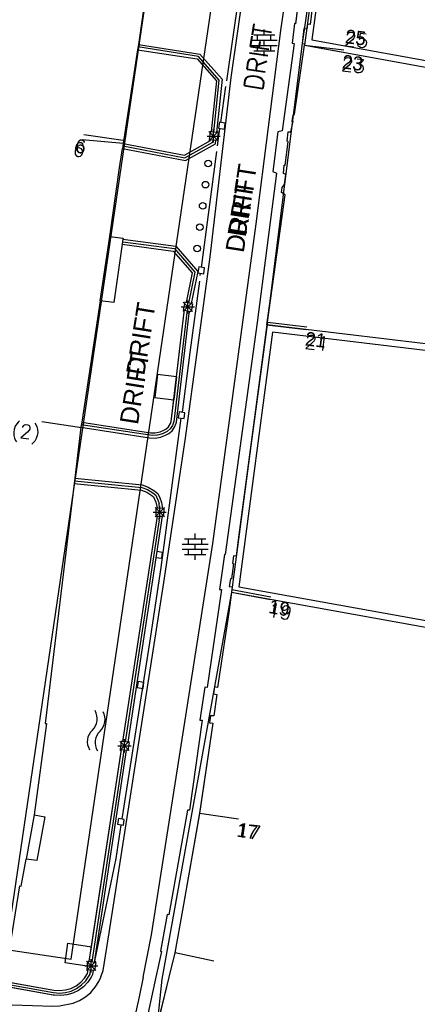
# Model space of a CAD drawing. Header units: millimetres. Extents: x 135944 to 142000, y 454200 to 456692.
# Tile 97 of 153: x 136907 to 136937, y 456198 to 456273. Entities that reach past the tile are written whole.
import ezdxf
from ezdxf.enums import TextEntityAlignment as Align

# ---------------------------------------------------------------- set-up
doc = ezdxf.new("R2010")
doc.units = ezdxf.units.MM
for name, color, linetype in [('TotaalGBKN2013_Bistad', 251, 'Continuous'), ('TotaalGBKN2013X$0$Contouren', 251, 'Continuous'), ('TotaalGBKN2013X$0$GBKN binnenstad 2009$0$OBJECTEN_', 251, 'Continuous'), ('TotaalGBKN2013X$0$GBKN binnenstad 2009$0$OBJECTEN__', 251, 'Continuous'), ('TotaalGBKN2013X$0$GBKN binnenstad 2009$0$OBJECTEN___', 251, 'Continuous'), ('TotaalGBKN2013X$0$GBKN binnenstad 2009$0$SEMANT_ SYMB_', 251, 'Continuous'), ('TotaalGBKN2013X$0$Xref', 251, 'Continuous')]:
    doc.layers.add(name, color=color, linetype=linetype)
doc.layers.add('TotaalGBKN2013X$0$PSVPORTS', color=251, linetype='Continuous', plot=False)
doc.styles.add('TotaalGBKN2013X$0$GBKN binnenstad 2009$0$Standard', font='txt')
doc.styles.add('TotaalGBKN2013X$0$GBKN binnenstad 2009$0$TXT', font='txt.shx')

# ---------------------------------------------------------------- blocks, each defined once
blk = doc.blocks.new('TotaalGBKN2013X$0$GBKN binnenstad 2009$0$W')
at = {"layer": 'TotaalGBKN2013X$0$GBKN binnenstad 2009$0$OBJECTEN__', "linetype": 'Continuous', "lineweight": 0}
blk.add_lwpolyline([(-0.225, 0.225), (-0.225, -0.225), (0.225, -0.225), (0.225, 0.225), (-0.225, 0.225)], dxfattribs=at)
blk = doc.blocks.new('TotaalGBKN2013X$0$GBKN binnenstad 2009$0$DEC109')
at = {"layer": 'TotaalGBKN2013X$0$GBKN binnenstad 2009$0$SEMANT_ SYMB_', "linetype": 'Continuous', "lineweight": 0}
for p, q in [((0, 0.6), (0, 1)), ((-0.98, 0.2), (0.98, 0.2)), ((-0.8, 0.6), (0.8, 0.6)), ((-0.5, 0.2), (-0.5, 0.6)), ((0, -0.2), (0, 0.2)), ((0.5, 0.2), (0.5, 0.6)), ((-0.98, -0.2), (0.98, -0.2)), ((-0.8, -0.6), (0.8, -0.6)), ((-0.5, -0.6), (-0.5, -0.2)), ((0, -1), (0, -0.6)), ((0.5, -0.6), (0.5, -0.2))]:
    blk.add_line(p, q, dxfattribs=at)
blk = doc.blocks.new('TotaalGBKN2013X$0$GBKN binnenstad 2009$0$DEC100')
at = {"layer": 'TotaalGBKN2013X$0$GBKN binnenstad 2009$0$OBJECTEN_', "linetype": 'Continuous', "lineweight": 0}
for p, q in [((-0.5, 0), (0.5, 0)), ((-0.354, -0.354), (0.354, 0.354)), ((0.354, -0.354), (-0.354, 0.354)), ((0, -0.5), (0, 0.5))]:
    blk.add_line(p, q, dxfattribs=at)
blk = doc.blocks.new('TotaalGBKN2013X$0$GBKN binnenstad 2009$0$DEC116')
at = {"layer": 'TotaalGBKN2013X$0$GBKN binnenstad 2009$0$SEMANT_ SYMB_', "color": 7, "linetype": 'Continuous', "lineweight": 0}
for centre, radius, start, end in [((-0.755, -0.678), 1.24, 53.12215, 126.8762), ((0.735, 1.221), 1.174, 230.53973, 310.37219), ((-0.752, -1.278), 1.24, 53.12215, 126.8762), ((0.738, 0.62), 1.174, 230.53973, 310.37219)]:
    blk.add_arc(centre, radius, start, end, dxfattribs=at)
blk = doc.blocks.new('TotaalGBKN2013X$0$GBKN binnenstad 2009$0$Q')
at = {"layer": 'TotaalGBKN2013X$0$GBKN binnenstad 2009$0$OBJECTEN___', "linetype": 'Continuous', "lineweight": 0}
blk.add_circle((0, 0), 0.25, dxfattribs=at)
blk = doc.blocks.new('TotaalGBKN2013X$0$GBKN binnenstad 2009')
at = {"layer": 'TotaalGBKN2013_Bistad'}
for p, q in [((136928533, 456277300), (136927902, 456272197)), ((136928533, 456277300), (136927902, 456272197)), ((136922694, 456267900), (136923899, 456276137)), ((136922694, 456267900), (136923899, 456276137)), ((136929243, 456274085), (136929012, 456272145)), ((136929243, 456274085), (136929012, 456272145)), ((136916360, 456273106), (136915991, 456270643)), ((136916360, 456273106), (136915991, 456270643)), ((136916360, 456273106), (136915991, 456270643)), ((136925537, 456271368), (136925537, 456271768)), ((136925537, 456271368), (136925537, 456271768)), ((136927833, 456272227), (136927642, 456270737)), ((136927833, 456272227), (136927642, 456270737)), ((136927902, 456272197), (136927833, 456272227)), ((136927902, 456272197), (136927833, 456272227)), ((136928539, 456271841), (136928408, 456270725)), ((136928539, 456271841), (136928408, 456270725)), ((136928772, 456271805), (136928539, 456271841)), ((136928772, 456271805), (136928539, 456271841)), ((136928822, 456272181), (136928772, 456271805)), ((136928822, 456272181), (136928772, 456271805)), ((136929012, 456272145), (136928822, 456272181)), ((136929012, 456272145), (136928822, 456272181)), ((136924557, 456270968), (136926517, 456270968)), ((136924557, 456270968), (136926517, 456270968)), ((136924737, 456271368), (136926337, 456271368)), ((136924737, 456271368), (136926337, 456271368)), ((136925037, 456270968), (136925037, 456271368)), ((136925037, 456270968), (136925037, 456271368)), ((136925537, 456270568), (136925537, 456270968)), ((136925537, 456270568), (136925537, 456270968)), ((136926037, 456270968), (136926037, 456271368)), ((136926037, 456270968), (136926037, 456271368)), ((136915931, 456270246), (136914851, 456263153)), ((136915931, 456270246), (136914851, 456263153)), ((136915931, 456270246), (136914851, 456263153)), ((136915991, 456270643), (136915931, 456270246)), ((136915991, 456270643), (136915931, 456270246)), ((136915991, 456270643), (136915931, 456270246)), ((136915931, 456270246), (136920454, 456269547)), ((136915931, 456270246), (136920454, 456269547)), ((136920556, 456269733), (136915959, 456270457)), ((136920556, 456269733), (136915959, 456270457)), ((136915991, 456270643), (136920659, 456269920)), ((136915991, 456270643), (136920659, 456269920)), ((136924557, 456270568), (136926517, 456270568)), ((136924557, 456270568), (136926517, 456270568)), ((136924737, 456270168), (136926337, 456270168)), ((136924737, 456270168), (136926337, 456270168)), ((136925037, 456270168), (136925037, 456270568)), ((136925037, 456270168), (136925037, 456270568)), ((136925537, 456269768), (136925537, 456270168)), ((136925537, 456269768), (136925537, 456270168)), ((136926037, 456270168), (136926037, 456270568)), ((136926037, 456270168), (136926037, 456270568)), ((136927796, 456270719), (136926898, 456264103)), ((136927796, 456270719), (136926898, 456264103)), ((136927642, 456270737), (136927796, 456270719)), ((136927642, 456270737), (136927796, 456270719)), ((136927841, 456265367), (136928586, 456270598)), ((136928408, 456270725), (136928601, 456270700)), ((136928408, 456270725), (136928601, 456270700)), ((136928581, 456270599), (136931546, 456270064)), ((136928581, 456270599), (136931561, 456270245)), ((136928581, 456270599), (136931561, 456270245)), ((136928601, 456270700), (136928586, 456270598)), ((136928601, 456270700), (136928586, 456270598)), ((136920454, 456269547), (136921922, 456267877)), ((136920454, 456269547), (136921922, 456267877)), ((136922130, 456267943), (136920556, 456269733)), ((136922130, 456267943), (136920556, 456269733)), ((136920659, 456269920), (136922338, 456268010)), ((136920659, 456269920), (136922338, 456268010)), ((136921922, 456267877), (136921525, 456264030)), ((136921922, 456267877), (136921525, 456264030)), ((136921724, 456264008), (136922130, 456267943)), ((136921724, 456264008), (136922130, 456267943)), ((136922338, 456268010), (136921925, 456263986)), ((136922338, 456268010), (136921925, 456263986)), ((136922235, 456264734), (136922630, 456267460)), ((136922235, 456264734), (136922630, 456267460)), ((136927648, 456264818), (136927721, 456265282)), ((136927721, 456265282), (136927841, 456265367)), ((136921698, 456263208), (136921698, 456264208)), ((136921698, 456263208), (136921698, 456264208)), ((136921987, 456262964), (136922169, 456264281)), ((136921987, 456262964), (136922169, 456264281)), ((136922137, 456264747), (136922074, 456264302)), ((136922137, 456264747), (136922074, 456264302)), ((136922074, 456264302), (136922519, 456264239)), ((136922074, 456264302), (136922519, 456264239)), ((136922582, 456264684), (136922137, 456264747)), ((136922582, 456264684), (136922137, 456264747)), ((136922519, 456264239), (136922582, 456264684)), ((136922519, 456264239), (136922582, 456264684)), ((136926898, 456264103), (136926573, 456264025)), ((136926898, 456264103), (136926573, 456264025)), ((136927552, 456264019), (136927718, 456264828)), ((136927718, 456264828), (136927648, 456264818)), ((136914849, 456263153), (136911740, 456263424)), ((136914839, 456263378), (136911869, 456263800)), ((136914839, 456263378), (136911869, 456263800)), ((136919489, 456262270), (136921456, 456263362)), ((136919489, 456262270), (136921456, 456263362)), ((136921198, 456263708), (136922198, 456263708)), ((136921198, 456263708), (136922198, 456263708)), ((136921344, 456263354), (136922052, 456264062)), ((136922052, 456263354), (136921344, 456264062)), ((136921344, 456263354), (136922052, 456264062)), ((136922052, 456263354), (136921344, 456264062)), ((136921434, 456264040), (136921367, 456263444)), ((136921434, 456264040), (136921367, 456263444)), ((136921367, 456263444), (136921464, 456263433)), ((136921367, 456263444), (136921464, 456263433)), ((136921525, 456264030), (136921434, 456264040)), ((136921525, 456264030), (136921434, 456264040)), ((136921456, 456263362), (136921464, 456263433)), ((136921456, 456263362), (136921464, 456263433)), ((136921464, 456263433), (136921863, 456263388)), ((136921464, 456263433), (136921863, 456263388)), ((136921464, 456263433), (136921863, 456263388)), ((136921925, 456263986), (136921525, 456264030)), ((136921925, 456263986), (136921525, 456264030)), ((136921925, 456263986), (136921525, 456264030)), ((136921645, 456263238), (136921663, 456263411)), ((136921645, 456263238), (136921663, 456263411)), ((136921645, 456263238), (136921663, 456263411)), ((136921834, 456263116), (136921863, 456263388)), ((136921834, 456263116), (136921863, 456263388)), ((136921964, 456263377), (136921863, 456263388)), ((136921964, 456263377), (136921863, 456263388)), ((136921925, 456263986), (136922032, 456263974)), ((136921925, 456263986), (136922032, 456263974)), ((136922032, 456263974), (136921964, 456263377)), ((136922032, 456263974), (136921964, 456263377)), ((136926573, 456264025), (136926189, 456261024)), ((136926573, 456264025), (136926189, 456261024)), ((136927273, 456263321), (136927357, 456264030)), ((136927357, 456264030), (136927552, 456264019)), ((136914566, 456261290), (136914790, 456262757)), ((136914566, 456261290), (136914790, 456262757)), ((136914851, 456263153), (136914790, 456262757)), ((136914851, 456263153), (136914790, 456262757)), ((136914851, 456263153), (136914790, 456262757)), ((136914790, 456262757), (136919557, 456261850)), ((136914790, 456262757), (136919557, 456261850)), ((136914818, 456262956), (136919523, 456262060)), ((136914818, 456262956), (136919523, 456262060)), ((136914851, 456263153), (136919489, 456262270)), ((136914851, 456263153), (136919489, 456262270)), ((136919523, 456262060), (136921645, 456263238)), ((136919523, 456262060), (136921645, 456263238)), ((136919557, 456261850), (136921834, 456263116)), ((136919557, 456261850), (136921834, 456263116)), ((136927132, 456261503), (136927353, 456263276)), ((136927353, 456263276), (136927273, 456263321)), ((136920768, 456253755), (136921930, 456262531)), ((136920768, 456253755), (136921930, 456262531)), ((136913826, 456256095), (136914566, 456261290)), ((136913826, 456256095), (136914566, 456261290)), ((136926998, 456260879), (136927047, 456261509)), ((136927047, 456261509), (136927132, 456261503)), ((136926463, 456260903), (136924992, 456249584)), ((136926463, 456260903), (136924992, 456249584)), ((136926189, 456261024), (136926463, 456260903)), ((136926189, 456261024), (136926463, 456260903)), ((136927162, 456260798), (136926998, 456260879)), ((136927062, 456260024), (136927162, 456260798)), ((136926848, 456259430), (136926896, 456259810)), ((136926896, 456259810), (136927062, 456260024)), ((136925774, 456249620), (136927122, 456259264)), ((136927122, 456259264), (136926848, 456259430)), ((136913103, 456251226), (136913826, 456256095)), ((136913103, 456251226), (136913826, 456256095)), ((136913103, 456251226), (136913826, 456256095)), ((136913826, 456256095), (136914835, 456255982)), ((136913826, 456256095), (136914835, 456255982)), ((136914824, 456255907), (136914767, 456255511)), ((136914824, 456255907), (136914767, 456255511)), ((136914824, 456255907), (136914767, 456255511)), ((136914835, 456255982), (136914824, 456255907)), ((136914835, 456255982), (136914824, 456255907)), ((136914824, 456255907), (136918845, 456255371)), ((136914824, 456255907), (136918845, 456255371)), ((136914767, 456255511), (136914131, 456251103)), ((136914767, 456255511), (136914131, 456251103)), ((136914767, 456255511), (136918641, 456254995)), ((136914767, 456255511), (136918641, 456254995)), ((136914819, 456255706), (136918743, 456255183)), ((136914819, 456255706), (136918743, 456255183)), ((136918743, 456255183), (136920275, 456253396)), ((136918743, 456255183), (136920275, 456253396)), ((136918845, 456255371), (136920491, 456253452)), ((136918845, 456255371), (136920491, 456253452)), ((136918641, 456254995), (136920060, 456253340)), ((136918641, 456254995), (136920060, 456253340)), ((136920567, 456253790), (136920504, 456253345)), ((136920567, 456253790), (136920504, 456253345)), ((136921012, 456253727), (136920567, 456253790)), ((136921012, 456253727), (136920567, 456253790)), ((136920949, 456253282), (136921012, 456253727)), ((136920949, 456253282), (136921012, 456253727)), ((136920060, 456253340), (136919610, 456251097)), ((136920060, 456253340), (136919610, 456251097)), ((136920275, 456253396), (136919806, 456251058)), ((136920275, 456253396), (136919806, 456251058)), ((136920491, 456253452), (136920003, 456251018)), ((136920491, 456253452), (136920003, 456251018)), ((136920504, 456253345), (136920949, 456253282)), ((136920504, 456253345), (136920949, 456253282)), ((136920687, 456253155), (136920708, 456253313)), ((136920687, 456253155), (136920708, 456253313)), ((136920627, 456252710), (136919899, 456247317)), ((136920627, 456252710), (136919899, 456247317)), ((136913103, 456251226), (136911699, 456242037)), ((136913103, 456251226), (136911699, 456242037)), ((136913103, 456251226), (136911699, 456242037)), ((136914131, 456251103), (136913103, 456251226)), ((136914131, 456251103), (136913103, 456251226)), ((136919248, 456250762), (136920248, 456250762)), ((136919248, 456250762), (136920248, 456250762)), ((136919394, 456250408), (136920102, 456251116)), ((136920102, 456250408), (136919394, 456251116)), ((136919394, 456250408), (136920102, 456251116)), ((136920102, 456250408), (136919394, 456251116)), ((136919514, 456251116), (136919395, 456250528)), ((136919514, 456251116), (136919395, 456250528)), ((136919610, 456251097), (136919514, 456251116)), ((136919610, 456251097), (136919514, 456251116)), ((136920003, 456251018), (136919610, 456251097)), ((136920003, 456251018), (136919610, 456251097)), ((136920003, 456251018), (136919610, 456251097)), ((136919748, 456250262), (136919748, 456251262)), ((136919748, 456250262), (136919748, 456251262)), ((136920104, 456250998), (136919984, 456250409)), ((136920104, 456250998), (136919984, 456250409)), ((136920003, 456251018), (136920104, 456250998)), ((136920003, 456251018), (136920104, 456250998)), ((136918479, 456242088), (136919462, 456250358)), ((136918479, 456242088), (136919462, 456250358)), ((136919662, 456250338), (136918680, 456242063)), ((136919662, 456250338), (136918680, 456242063)), ((136919662, 456250338), (136918680, 456242063)), ((136918878, 456242040), (136919856, 456250286)), ((136918878, 456242040), (136919856, 456250286)), ((136919395, 456250528), (136919492, 456250508)), ((136919395, 456250528), (136919492, 456250508)), ((136919462, 456250358), (136919492, 456250508)), ((136919462, 456250358), (136919492, 456250508)), ((136919492, 456250508), (136919885, 456250429)), ((136919492, 456250508), (136919885, 456250429)), ((136919492, 456250508), (136919885, 456250429)), ((136919688, 456250469), (136919662, 456250338)), ((136919688, 456250469), (136919662, 456250338)), ((136919688, 456250469), (136919662, 456250338)), ((136919856, 456250286), (136919885, 456250429)), ((136919856, 456250286), (136919885, 456250429)), ((136919984, 456250409), (136919885, 456250429)), ((136919984, 456250409), (136919885, 456250429)), ((136924992, 456249584), (136922583, 456232021)), ((136924992, 456249584), (136922583, 456232021)), ((136925774, 456249620), (136923550, 456233112)), ((136925774, 456249620), (136923550, 456233112)), ((136925744, 456249398), (136928724, 456249044)), ((136925774, 456249620), (136928754, 456249266)), ((136925774, 456249620), (136928754, 456249266)), ((136919899, 456247317), (136919307, 456242784)), ((136919899, 456247317), (136919307, 456242784)), ((136918881, 456245465), (136918674, 456243727)), ((136919079, 456242814), (136919012, 456242369)), ((136919079, 456242814), (136919012, 456242369)), ((136919524, 456242747), (136919079, 456242814)), ((136919524, 456242747), (136919079, 456242814)), ((136919457, 456242302), (136919524, 456242747)), ((136919457, 456242302), (136919524, 456242747)), ((136911674, 456241618), (136908668, 456242071)), ((136911674, 456241618), (136908668, 456242071)), ((136911674, 456241618), (136908668, 456242071)), ((136911699, 456242037), (136911639, 456241645)), ((136911699, 456242037), (136911639, 456241645)), ((136911699, 456242037), (136911639, 456241645)), ((136916872, 456241040), (136911665, 456241840)), ((136916872, 456241040), (136911665, 456241840)), ((136916872, 456241040), (136911665, 456241840)), ((136911699, 456242037), (136916901, 456241238)), ((136911699, 456242037), (136916901, 456241238)), ((136917726, 456231026), (136919247, 456242328)), ((136917726, 456231026), (136919247, 456242328)), ((136918281, 456241691), (136918426, 456241928)), ((136918281, 456241691), (136918426, 456241928)), ((136918583, 456241790), (136918412, 456241537)), ((136918583, 456241790), (136918412, 456241537)), ((136918426, 456241928), (136918479, 456242088)), ((136918426, 456241928), (136918479, 456242088)), ((136918682, 456242080), (136918583, 456241790)), ((136918682, 456242080), (136918583, 456241790)), ((136918737, 456241652), (136918859, 456241959)), ((136918737, 456241652), (136918859, 456241959)), ((136918859, 456241959), (136918878, 456242040)), ((136918859, 456241959), (136918878, 456242040)), ((136919012, 456242369), (136919457, 456242302)), ((136919012, 456242369), (136919457, 456242302)), ((136911639, 456241645), (136911175, 456237791)), ((136911639, 456241645), (136911175, 456237791)), ((136911639, 456241645), (136911175, 456237791)), ((136911639, 456241645), (136916841, 456240843)), ((136911639, 456241645), (136916841, 456240843)), ((136917052, 456241026), (136916867, 456241041)), ((136917052, 456241026), (136916867, 456241041)), ((136916901, 456241238), (136917274, 456241230)), ((136916901, 456241238), (136917274, 456241230)), ((136917448, 456241053), (136917052, 456241026)), ((136917448, 456241053), (136917052, 456241026)), ((136917274, 456241230), (136917640, 456241301)), ((136917274, 456241230), (136917640, 456241301)), ((136917831, 456241158), (136917448, 456241053)), ((136917831, 456241158), (136917448, 456241053)), ((136917640, 456241301), (136917982, 456241449)), ((136917640, 456241301), (136917982, 456241449)), ((136917669, 456240896), (136918060, 456241039)), ((136917669, 456240896), (136918060, 456241039)), ((136918185, 456241337), (136917831, 456241158)), ((136918185, 456241337), (136917831, 456241158)), ((136917982, 456241449), (136918075, 456241505)), ((136917982, 456241449), (136918075, 456241505)), ((136918060, 456241039), (136918293, 456241169)), ((136918060, 456241039), (136918293, 456241169)), ((136918075, 456241505), (136918281, 456241691)), ((136918075, 456241505), (136918281, 456241691)), ((136918412, 456241537), (136918182, 456241335)), ((136918412, 456241537), (136918182, 456241335)), ((136918293, 456241169), (136918544, 456241384)), ((136918293, 456241169), (136918544, 456241384)), ((136918544, 456241384), (136918737, 456241652)), ((136918544, 456241384), (136918737, 456241652)), ((136916841, 456240843), (136917257, 456240830)), ((136916841, 456240843), (136917257, 456240830)), ((136917257, 456240830), (136917669, 456240896)), ((136917257, 456240830), (136917669, 456240896)), ((136911127, 456237394), (136908935, 456219207)), ((136911127, 456237394), (136908935, 456219207)), ((136911175, 456237791), (136911127, 456237394)), ((136911175, 456237791), (136911127, 456237394)), ((136911175, 456237791), (136911127, 456237394)), ((136911127, 456237394), (136916228, 456236884)), ((136911127, 456237394), (136916228, 456236884)), ((136911151, 456237593), (136916256, 456237084)), ((136911151, 456237593), (136916256, 456237084)), ((136911151, 456237593), (136916256, 456237084)), ((136911175, 456237791), (136916275, 456237281)), ((136911175, 456237791), (136916275, 456237281)), ((136916275, 456237281), (136916736, 456237109)), ((136916275, 456237281), (136916736, 456237109)), ((136916228, 456236884), (136916639, 456236723)), ((136916228, 456236884), (136916639, 456236723)), ((136916256, 456237084), (136916685, 456236923)), ((136916256, 456237084), (136916685, 456236923)), ((136916639, 456236723), (136917014, 456236491)), ((136916639, 456236723), (136917014, 456236491)), ((136916685, 456236923), (136917080, 456236690)), ((136916685, 456236923), (136917080, 456236690)), ((136916736, 456237109), (136917164, 456236865)), ((136916736, 456237109), (136917164, 456236865)), ((136917080, 456236690), (136917309, 456236507)), ((136917080, 456236690), (136917309, 456236507)), ((136917164, 456236865), (136917475, 456236620)), ((136917164, 456236865), (136917475, 456236620)), ((136917309, 456236507), (136917496, 456236080)), ((136917309, 456236507), (136917496, 456236080)), ((136917475, 456236620), (136917629, 456236298)), ((136917475, 456236620), (136917629, 456236298)), ((136917014, 456236491), (136917150, 456236381)), ((136917014, 456236491), (136917150, 456236381)), ((136917150, 456236381), (136917319, 456235975)), ((136917150, 456236381), (136917319, 456235975)), ((136917319, 456235975), (136917412, 456235546)), ((136917319, 456235975), (136917412, 456235546)), ((136917496, 456236080), (136917558, 456235872)), ((136917496, 456236080), (136917558, 456235872)), ((136917606, 456235511), (136917558, 456235872)), ((136917606, 456235511), (136917558, 456235872)), ((136917606, 456235511), (136917558, 456235872)), ((136917629, 456236298), (136917742, 456235959)), ((136917629, 456236298), (136917742, 456235959)), ((136917742, 456235959), (136917814, 456235507)), ((136917742, 456235959), (136917814, 456235507)), ((136917112, 456235210), (136918112, 456235210)), ((136917112, 456235210), (136918112, 456235210)), ((136917258, 456234856), (136917966, 456235564)), ((136917966, 456234856), (136917258, 456235564)), ((136917258, 456234856), (136917966, 456235564)), ((136917966, 456234856), (136917258, 456235564)), ((136917319, 456235516), (136917309, 456234917)), ((136917319, 456235516), (136917309, 456234917)), ((136917416, 456235514), (136917319, 456235516)), ((136917416, 456235514), (136917319, 456235516)), ((136917412, 456235546), (136917416, 456235514)), ((136917412, 456235546), (136917416, 456235514)), ((136917814, 456235507), (136917416, 456235514)), ((136917814, 456235507), (136917416, 456235514)), ((136917814, 456235507), (136917416, 456235514)), ((136917612, 456234710), (136917612, 456235710)), ((136917612, 456234710), (136917612, 456235710)), ((136917814, 456235507), (136917918, 456235505)), ((136917814, 456235507), (136917918, 456235505)), ((136917918, 456235505), (136917907, 456234905)), ((136917918, 456235505), (136917907, 456234905)), ((136917409, 456234915), (136914784, 456217847)), ((136917409, 456234915), (136914784, 456217847)), ((136917409, 456234915), (136914784, 456217847)), ((136917560, 456234641), (136914992, 456217815)), ((136917560, 456234641), (136914992, 456217815)), ((136917560, 456234641), (136914992, 456217815)), ((136917806, 456234907), (136915188, 456217785)), ((136917806, 456234907), (136915188, 456217785)), ((136917806, 456234907), (136915188, 456217785)), ((136917309, 456234917), (136917409, 456234915)), ((136917309, 456234917), (136917409, 456234915)), ((136917409, 456234915), (136917806, 456234907)), ((136917409, 456234915), (136917806, 456234907)), ((136917409, 456234915), (136917806, 456234907)), ((136917560, 456234641), (136917599, 456234911)), ((136917560, 456234641), (136917599, 456234911)), ((136917560, 456234641), (136917599, 456234911)), ((136917907, 456234905), (136917806, 456234907)), ((136917907, 456234905), (136917806, 456234907)), ((136920296, 456233204), (136920296, 456233604)), ((136920296, 456233204), (136920296, 456233604)), ((136919316, 456232804), (136921276, 456232804)), ((136919316, 456232804), (136921276, 456232804)), ((136919496, 456233204), (136921096, 456233204)), ((136919496, 456233204), (136921096, 456233204)), ((136919796, 456232804), (136919796, 456233204)), ((136919796, 456232804), (136919796, 456233204)), ((136920296, 456232404), (136920296, 456232804)), ((136920296, 456232404), (136920296, 456232804)), ((136920796, 456232804), (136920796, 456233204)), ((136920796, 456232804), (136920796, 456233204)), ((136923550, 456233112), (136923398, 456231882)), ((136923550, 456233112), (136923398, 456231882)), ((136917390, 456232234), (136917323, 456231789)), ((136917390, 456232234), (136917323, 456231789)), ((136917835, 456232167), (136917390, 456232234)), ((136917835, 456232167), (136917390, 456232234)), ((136917768, 456231722), (136917835, 456232167)), ((136917768, 456231722), (136917835, 456232167)), ((136919316, 456232404), (136921276, 456232404)), ((136919316, 456232404), (136921276, 456232404)), ((136919796, 456232004), (136919796, 456232404)), ((136919796, 456232004), (136919796, 456232404)), ((136920796, 456232004), (136920796, 456232404)), ((136920796, 456232004), (136920796, 456232404)), ((136917323, 456231789), (136917768, 456231722)), ((136917323, 456231789), (136917768, 456231722)), ((136919496, 456232004), (136921096, 456232004)), ((136919496, 456232004), (136921096, 456232004)), ((136920296, 456231604), (136920296, 456232004)), ((136920296, 456231604), (136920296, 456232004)), ((136922513, 456232022), (136922151, 456229367)), ((136922513, 456232022), (136922151, 456229367)), ((136922583, 456232021), (136922513, 456232022)), ((136922583, 456232021), (136922513, 456232022)), ((136923216, 456231314), (136923056, 456230164)), ((136923216, 456231314), (136923056, 456230164)), ((136923206, 456231904), (136923126, 456231334)), ((136923206, 456231904), (136923126, 456231334)), ((136923126, 456231334), (136923216, 456231314)), ((136923126, 456231334), (136923216, 456231314)), ((136923398, 456231882), (136923206, 456231904)), ((136923398, 456231882), (136923206, 456231904)), ((136916863, 456225325), (136917726, 456231026)), ((136916863, 456225325), (136917726, 456231026)), ((136922966, 456230174), (136922886, 456229594)), ((136922966, 456230174), (136922886, 456229594)), ((136923056, 456230164), (136922966, 456230174)), ((136923056, 456230164), (136922966, 456230174)), ((136922305, 456229349), (136921210, 456221931)), ((136922305, 456229349), (136921210, 456221931)), ((136922151, 456229367), (136922305, 456229349)), ((136922151, 456229367), (136922305, 456229349)), ((136923087, 456229351), (136922861, 456227630)), ((136923087, 456229351), (136922861, 456227630)), ((136922886, 456229594), (136923115, 456229567)), ((136922886, 456229594), (136923115, 456229567)), ((136923115, 456229567), (136923061, 456229156)), ((136923061, 456229156), (136926012, 456228615)), ((136923115, 456229567), (136923087, 456229351)), ((136923115, 456229567), (136923087, 456229351)), ((136923089, 456229351), (136926040, 456228810)), ((136923089, 456229351), (136926040, 456228810)), ((136922861, 456227630), (136921996, 456221949)), ((136922861, 456227630), (136921996, 456221949)), ((136914769, 456211984), (136916863, 456225325)), ((136914769, 456211984), (136916863, 456225325)), ((136915969, 456222385), (136915902, 456221940)), ((136915969, 456222385), (136915902, 456221940)), ((136916414, 456222318), (136915969, 456222385)), ((136916414, 456222318), (136915969, 456222385)), ((136915902, 456221940), (136916347, 456221873)), ((136915902, 456221940), (136916347, 456221873)), ((136916347, 456221873), (136916414, 456222318)), ((136916347, 456221873), (136916414, 456222318)), ((136921022, 456221960), (136920658, 456219466)), ((136921022, 456221960), (136920658, 456219466)), ((136921210, 456221931), (136921022, 456221960)), ((136921210, 456221931), (136921022, 456221960)), ((136921762, 456221980), (136921693, 456221449)), ((136921762, 456221980), (136921693, 456221449)), ((136921996, 456221949), (136921762, 456221980)), ((136921996, 456221949), (136921762, 456221980)), ((136921693, 456221449), (136921938, 456221400)), ((136921693, 456221449), (136921938, 456221400)), ((136921938, 456221400), (136921715, 456219780)), ((136921938, 456221400), (136921715, 456219780)), ((136920833, 456219452), (136919861, 456212641)), ((136920833, 456219452), (136919861, 456212641)), ((136920658, 456219466), (136920833, 456219452)), ((136920658, 456219466), (136920833, 456219452)), ((136921462, 456219786), (136921392, 456219266)), ((136921462, 456219786), (136921392, 456219266)), ((136921715, 456219780), (136921462, 456219786)), ((136921715, 456219780), (136921462, 456219786)), ((136909027, 456219201), (136908089, 456212283)), ((136909027, 456219201), (136908089, 456212283)), ((136908935, 456219207), (136909027, 456219201)), ((136908935, 456219207), (136909027, 456219201)), ((136921627, 456219245), (136920627, 456212421)), ((136921627, 456219245), (136920627, 456212421)), ((136921392, 456219266), (136921627, 456219245)), ((136921392, 456219266), (136921627, 456219245)), ((136914592, 456217163), (136915300, 456217871)), ((136915300, 456217163), (136914592, 456217871)), ((136914592, 456217163), (136915300, 456217871)), ((136915300, 456217163), (136914592, 456217871)), ((136914946, 456217017), (136914946, 456218017)), ((136914946, 456217017), (136914946, 456218017)), ((136912269, 456201180), (136914703, 456217253)), ((136912269, 456201180), (136914703, 456217253)), ((136912438, 456202299), (136914703, 456217253)), ((136912670, 456201119), (136915096, 456217193)), ((136912670, 456201119), (136915096, 456217193)), ((136912670, 456201119), (136915096, 456217193)), ((136914446, 456217517), (136915446, 456217517)), ((136914446, 456217517), (136915446, 456217517)), ((136914696, 456217860), (136914605, 456217268)), ((136914696, 456217860), (136914605, 456217268)), ((136914605, 456217268), (136914703, 456217253)), ((136914605, 456217268), (136914703, 456217253)), ((136914784, 456217847), (136914696, 456217860)), ((136914784, 456217847), (136914696, 456217860)), ((136914703, 456217253), (136915096, 456217193)), ((136914703, 456217253), (136915096, 456217193)), ((136914703, 456217253), (136915096, 456217193)), ((136915188, 456217785), (136914784, 456217847)), ((136915188, 456217785), (136914784, 456217847)), ((136915188, 456217785), (136914784, 456217847)), ((136914897, 456217223), (136914843, 456216840)), ((136914897, 456217223), (136914843, 456216840)), ((136914897, 456217223), (136914843, 456216840)), ((136915198, 456217177), (136915096, 456217193)), ((136915198, 456217177), (136915096, 456217193)), ((136915188, 456217785), (136915290, 456217770)), ((136915188, 456217785), (136915290, 456217770)), ((136915290, 456217770), (136915198, 456217177)), ((136915290, 456217770), (136915198, 456217177)), ((136914837, 456216809), (136912467, 456201150)), ((136914837, 456216809), (136912467, 456201150)), ((136914843, 456216840), (136914837, 456216809)), ((136914843, 456216840), (136914837, 456216809)), ((136919724, 456212658), (136918291, 456204714)), ((136919724, 456212658), (136918291, 456204714)), ((136919861, 456212641), (136919724, 456212658)), ((136919861, 456212641), (136919724, 456212658)), ((136908089, 456212283), (136907486, 456208946)), ((136908089, 456212283), (136907486, 456208946)), ((136908089, 456212283), (136907486, 456208946)), ((136908089, 456212283), (136908898, 456212143)), ((136908089, 456212283), (136908898, 456212143)), ((136908898, 456212143), (136908292, 456208832)), ((136908898, 456212143), (136908292, 456208832)), ((136914483, 456212019), (136914416, 456211574)), ((136914483, 456212019), (136914416, 456211574)), ((136914928, 456211952), (136914483, 456212019)), ((136914928, 456211952), (136914483, 456212019)), ((136914861, 456211507), (136914928, 456211952)), ((136914861, 456211507), (136914928, 456211952)), ((136920627, 456212421), (136919348, 456205074)), ((136920627, 456212421), (136919348, 456205074)), ((136920627, 456212421), (136923595, 456211979)), ((136920627, 456212421), (136923595, 456211979)), ((136920627, 456212421), (136923595, 456211979)), ((136914298, 456208990), (136914693, 456211505)), ((136914298, 456208990), (136914693, 456211505)), ((136914416, 456211574), (136914861, 456211507)), ((136914416, 456211574), (136914861, 456211507)), ((136907115, 456206898), (136907486, 456208946)), ((136907115, 456206898), (136907486, 456208946)), ((136908292, 456208832), (136907486, 456208946)), ((136908292, 456208832), (136907486, 456208946)), ((136912670, 456201119), (136914298, 456208990)), ((136912670, 456201119), (136914298, 456208990)), ((136906213, 456202055), (136907007, 456206914)), ((136906213, 456202055), (136907007, 456206914)), ((136907007, 456206914), (136907115, 456206898)), ((136907007, 456206914), (136907115, 456206898)), ((136918166, 456204736), (136917666, 456201968)), ((136918166, 456204736), (136917666, 456201968)), ((136918291, 456204714), (136918166, 456204736)), ((136918291, 456204714), (136918166, 456204736)), ((136919348, 456205074), (136918767, 456201843)), ((136919348, 456205074), (136918767, 456201843)), ((136912269, 456201180), (136912438, 456202299)), ((136917736, 456201939), (136917326, 456200000)), ((136917736, 456201939), (136917326, 456200000)), ((136917666, 456201968), (136917736, 456201939)), ((136917666, 456201968), (136917736, 456201939)), ((136918767, 456201843), (136918315, 456200000)), ((136918767, 456201843), (136918315, 456200000)), ((136918771, 456201874), (136921705, 456201228)), ((136918771, 456201874), (136921705, 456201228)), ((136911922, 456200852), (136912922, 456200852)), ((136911922, 456200852), (136912922, 456200852)), ((136912068, 456200498), (136912776, 456201206)), ((136912776, 456200498), (136912068, 456201206)), ((136912068, 456200498), (136912776, 456201206)), ((136912776, 456200498), (136912068, 456201206)), ((136912171, 456201195), (136912082, 456200602)), ((136912171, 456201195), (136912082, 456200602)), ((136912269, 456201180), (136912171, 456201195)), ((136912269, 456201180), (136912171, 456201195)), ((136912670, 456201119), (136912269, 456201180)), ((136912670, 456201119), (136912269, 456201180)), ((136912670, 456201119), (136912269, 456201180)), ((136912422, 456200352), (136912422, 456201352)), ((136912422, 456200352), (136912422, 456201352)), ((136912670, 456201119), (136912764, 456201105)), ((136912670, 456201119), (136912764, 456201105)), ((136912764, 456201105), (136912674, 456200511)), ((136912764, 456201105), (136912674, 456200511)), ((136903016, 456200000), (136909561, 456198834)), ((136903016, 456200000), (136909561, 456198834)), ((136903016, 456200000), (136909561, 456198834)), ((136904075, 456200000), (136909594, 456199023)), ((136904075, 456200000), (136909594, 456199023)), ((136911915, 456199929), (136911967, 456200000)), ((136911915, 456199929), (136911967, 456200000)), ((136911967, 456200000), (136912131, 456200269)), ((136911967, 456200000), (136912131, 456200269)), ((136912000, 456199727), (136912197, 456200000)), ((136912000, 456199727), (136912197, 456200000)), ((136912082, 456200602), (136912180, 456200587)), ((136912082, 456200602), (136912180, 456200587)), ((136912131, 456200269), (136912180, 456200587)), ((136912131, 456200269), (136912180, 456200587)), ((136912420, 456200000), (136912154, 456199613)), ((136912420, 456200000), (136912154, 456199613)), ((136912180, 456200587), (136912576, 456200526)), ((136912180, 456200587), (136912576, 456200526)), ((136912180, 456200587), (136912576, 456200526)), ((136912197, 456200000), (136912328, 456200235)), ((136912197, 456200000), (136912328, 456200235)), ((136912197, 456200000), (136912328, 456200235)), ((136912328, 456200235), (136912376, 456200557)), ((136912328, 456200235), (136912376, 456200557)), ((136912328, 456200235), (136912376, 456200557)), ((136912525, 456200204), (136912420, 456200000)), ((136912525, 456200204), (136912420, 456200000)), ((136912576, 456200526), (136912525, 456200204)), ((136912576, 456200526), (136912525, 456200204)), ((136912674, 456200511), (136912576, 456200526)), ((136912674, 456200511), (136912576, 456200526)), ((136917326, 456200000), (136916719, 456197201)), ((136917326, 456200000), (136916719, 456197201)), ((136918315, 456200000), (136917376, 456196177)), ((136918315, 456200000), (136917376, 456196177)), ((136909527, 456198646), (136903277, 456199764)), ((136909527, 456198646), (136903277, 456199764)), ((136910882, 456199149), (136911272, 456199344)), ((136910882, 456199149), (136911272, 456199344)), ((136911272, 456199344), (136911621, 456199607)), ((136911272, 456199344), (136911621, 456199607)), ((136911312, 456199143), (136911682, 456199405)), ((136911312, 456199143), (136911682, 456199405)), ((136911826, 456199276), (136911446, 456199000)), ((136911826, 456199276), (136911446, 456199000)), ((136911621, 456199607), (136911915, 456199929)), ((136911621, 456199607), (136911915, 456199929)), ((136911682, 456199405), (136912000, 456199727)), ((136911682, 456199405), (136912000, 456199727)), ((136912154, 456199613), (136911826, 456199276)), ((136912154, 456199613), (136911826, 456199276)), ((136909638, 456198628), (136909527, 456198646)), ((136909638, 456198628), (136909527, 456198646)), ((136909561, 456198834), (136910012, 456198793)), ((136909561, 456198834), (136910012, 456198793)), ((136909594, 456199023), (136910029, 456198986)), ((136909594, 456199023), (136910029, 456198986)), ((136910107, 456198604), (136909638, 456198628)), ((136910107, 456198604), (136909638, 456198628)), ((136910012, 456198793), (136910464, 456198832)), ((136910012, 456198793), (136910464, 456198832)), ((136910029, 456198986), (136910463, 456199028)), ((136910029, 456198986), (136910463, 456199028)), ((136910574, 456198659), (136910107, 456198604)), ((136910574, 456198659), (136910107, 456198604)), ((136910463, 456199028), (136910882, 456199149)), ((136910463, 456199028), (136910882, 456199149)), ((136910464, 456198832), (136910902, 456198950)), ((136910464, 456198832), (136910902, 456198950)), ((136911024, 456198792), (136910574, 456198659)), ((136911024, 456198792), (136910574, 456198659)), ((136910902, 456198950), (136911312, 456199143)), ((136910902, 456198950), (136911312, 456199143)), ((136911446, 456199000), (136911024, 456198792)), ((136911446, 456199000), (136911024, 456198792))]:
    blk.add_line(p, q, dxfattribs=at)
for points in [[(136916350, 456200000), (136916985, 456203198), (136921644, 456232843), (136924928, 456257057), (136926799, 456271699), (136928912, 456286325), (136932208, 456306917), (136933533, 456322908), (136934009, 456334291), (136934302, 456345680), (136934388, 456353129)], [(136913152, 456200000), (136913158, 456200014), (136913312, 456200511), (136913774, 456203361), (136917929, 456229888), (136919572, 456240819), (136921426, 456254566), (136923036, 456268146), (136924987, 456281681), (136926196, 456289115), (136928401, 456305454), (136929853, 456322562), (136930430, 456334330), (136930665, 456345717), (136930598, 456349980), (136930579, 456350454), (136930481, 456350918), (136930306, 456351358), (136930060, 456351763), (136930037, 456351794)], [(136928533, 456277300), (136927902, 456272197), (136927833, 456272227), (136927642, 456270737), (136927796, 456270719), (136926898, 456264103), (136926573, 456264025), (136926189, 456261024), (136926463, 456260903), (136924992, 456249584), (136922583, 456232021), (136922513, 456232022), (136922151, 456229367), (136922305, 456229349), (136921210, 456221931), (136921022, 456221960), (136920658, 456219466), (136920833, 456219452), (136919861, 456212641), (136919724, 456212658), (136918291, 456204714), (136918166, 456204736), (136917666, 456201968), (136917736, 456201939), (136917326, 456200000)], [(136929396, 456277893), (136929495, 456277860), (136929488, 456277544), (136929583, 456277524), (136929562, 456277139), (136929687, 456277148), (136929403, 456275240), (136929258, 456275256), (136929113, 456274131), (136929243, 456274085), (136929012, 456272145), (136928822, 456272181), (136928772, 456271805), (136928539, 456271841), (136928408, 456270725), (136928601, 456270700), (136928586, 456270598)], [(136915931, 456270246), (136920454, 456269547), (136921922, 456267877), (136921525, 456264030)], [(136921724, 456264008), (136922130, 456267943), (136920556, 456269733), (136915959, 456270457)], [(136915991, 456270643), (136920659, 456269920), (136922338, 456268010), (136921925, 456263986)], [(136925744, 456249398), (136927122, 456259264), (136926848, 456259430), (136926896, 456259810), (136927062, 456260024), (136927162, 456260798), (136926998, 456260879), (136927047, 456261509), (136927132, 456261503), (136927353, 456263276), (136927273, 456263321), (136927357, 456264030), (136927552, 456264019), (136927718, 456264828), (136927648, 456264818), (136927721, 456265282), (136927841, 456265367), (136928586, 456270598)], [(136925774, 456249620), (136927122, 456259264), (136926848, 456259430), (136926896, 456259810), (136927062, 456260024), (136927162, 456260798), (136926998, 456260879), (136927047, 456261509), (136927132, 456261503), (136927353, 456263276), (136927273, 456263321), (136927357, 456264030), (136927552, 456264019), (136927718, 456264828), (136927648, 456264818), (136927721, 456265282), (136927841, 456265367), (136928586, 456270598)], [(136914790, 456262757), (136919557, 456261850), (136921834, 456263116), (136921863, 456263388)], [(136914851, 456263153), (136919489, 456262270), (136921456, 456263362), (136921464, 456263433)], [(136921525, 456264030), (136921434, 456264040), (136921367, 456263444), (136921464, 456263433)], [(136921925, 456263986), (136922032, 456263974), (136921964, 456263377), (136921863, 456263388)], [(136913826, 456256095), (136914566, 456261290), (136914790, 456262757)], [(136914818, 456262956), (136919523, 456262060), (136921645, 456263238)], [(136913826, 456256095), (136914835, 456255982), (136914824, 456255907)], [(136914824, 456255907), (136918845, 456255371), (136920491, 456253452), (136920003, 456251018)], [(136914767, 456255511), (136914131, 456251103), (136913103, 456251226)], [(136914767, 456255511), (136918641, 456254995), (136920060, 456253340), (136919610, 456251097)], [(136914819, 456255706), (136918743, 456255183), (136920275, 456253396), (136919806, 456251058)], [(136919610, 456251097), (136919514, 456251116), (136919395, 456250528), (136919492, 456250508)], [(136920003, 456251018), (136920104, 456250998), (136919984, 456250409), (136919885, 456250429)], [(136911639, 456241645), (136916841, 456240843), (136917257, 456240830), (136917669, 456240896), (136918060, 456241039), (136918293, 456241169), (136918544, 456241384), (136918737, 456241652), (136918859, 456241959), (136918878, 456242040), (136919856, 456250286), (136919885, 456250429)], [(136918881, 456245465), (136919462, 456250358), (136919492, 456250508)], [(136925744, 456249398), (136923550, 456233112), (136923398, 456231882)], [(136918881, 456245465), (136917442, 456245637), (136917235, 456243899), (136918674, 456243727)], [(136911699, 456242037), (136916901, 456241238), (136917274, 456241230), (136917640, 456241301), (136917982, 456241449), (136918075, 456241505), (136918281, 456241691), (136918426, 456241928), (136918479, 456242088), (136918674, 456243727)], [(136918682, 456242080), (136918583, 456241790), (136918412, 456241537), (136918182, 456241335)], [(136918185, 456241337), (136917831, 456241158), (136917448, 456241053), (136917052, 456241026), (136916867, 456241041)], [(136911127, 456237394), (136908935, 456219207), (136909027, 456219201), (136908089, 456212283)], [(136911127, 456237394), (136916228, 456236884), (136916639, 456236723), (136917014, 456236491), (136917150, 456236381), (136917319, 456235975), (136917412, 456235546), (136917416, 456235514)], [(136911175, 456237791), (136916275, 456237281), (136916736, 456237109), (136917164, 456236865), (136917475, 456236620), (136917629, 456236298), (136917742, 456235959), (136917814, 456235507)], [(136916256, 456237084), (136916685, 456236923), (136917080, 456236690), (136917309, 456236507)], [(136917309, 456236507), (136917496, 456236080), (136917558, 456235872)], [(136917416, 456235514), (136917319, 456235516), (136917309, 456234917), (136917409, 456234915)], [(136917814, 456235507), (136917918, 456235505), (136917907, 456234905), (136917806, 456234907)], [(136923398, 456231882), (136923206, 456231904), (136923126, 456231334), (136923216, 456231314), (136923056, 456230164), (136922966, 456230174), (136922886, 456229594), (136923115, 456229567)], [(136923061, 456229156), (136922861, 456227630), (136921996, 456221949), (136921762, 456221980), (136921693, 456221449), (136921938, 456221400), (136921715, 456219780), (136921462, 456219786), (136921392, 456219266), (136921627, 456219245), (136920623, 456212400)], [(136914784, 456217847), (136914696, 456217860), (136914605, 456217268), (136914703, 456217253)], [(136915188, 456217785), (136915290, 456217770), (136915198, 456217177), (136915096, 456217193)], [(136914843, 456216840), (136914837, 456216809), (136912467, 456201150)], [(136908089, 456212283), (136908898, 456212143), (136908292, 456208832), (136907486, 456208946)], [(136920623, 456212400), (136919348, 456205074), (136918767, 456201843), (136918315, 456200000)], [(136906213, 456202055), (136907007, 456206914), (136907115, 456206898), (136907486, 456208946)], [(136912116, 456200831), (136910437, 456201080), (136910656, 456202563), (136912438, 456202299)], [(136912116, 456200831), (136912082, 456200602), (136912180, 456200587)], [(136912116, 456200831), (136912171, 456201195), (136912269, 456201180)], [(136912670, 456201119), (136912764, 456201105), (136912674, 456200511), (136912576, 456200526)], [(136916350, 456200000), (136916052, 456198497), (136915155, 456194414), (136913941, 456189728), (136912415, 456183219), (136910967, 456176693), (136909898, 456171625), (136908596, 456164765), (136907373, 456157891), (136906891, 456155051), (136906074, 456146939), (136906050, 456146348), (136906107, 456145760), (136906242, 456145185), (136906454, 456144633), (136906645, 456144268), (136901176, 456144781)], [(136912420, 456200000), (136912154, 456199613), (136911826, 456199276), (136911446, 456199000), (136911024, 456198792), (136910574, 456198659), (136910107, 456198604), (136909638, 456198628), (136909527, 456198646), (136903277, 456199764), (136901831, 456200000)], [(136904075, 456200000), (136909594, 456199023), (136910029, 456198986), (136910463, 456199028), (136910882, 456199149), (136911272, 456199344), (136911621, 456199607), (136911915, 456199929), (136911967, 456200000)], [(136905482, 456197976), (136906414, 456197910), (136909502, 456197793), (136910020, 456197836), (136911054, 456198038), (136911535, 456198236), (136911980, 456198505), (136912378, 456198840), (136912721, 456199231), (136912999, 456199670), (136913152, 456200000)], [(136909561, 456198834), (136910012, 456198793), (136910464, 456198832), (136910902, 456198950), (136911312, 456199143), (136911682, 456199405), (136912000, 456199727), (136912197, 456200000)], [(136911967, 456200000), (136912131, 456200269), (136912180, 456200587)], [(136912576, 456200526), (136912525, 456200204), (136912420, 456200000)], [(136917326, 456200000), (136916719, 456197201), (136916577, 456196431), (136916711, 456196423)], [(136918315, 456200000), (136917376, 456196177), (136917367, 456196147)]]:
    blk.add_lwpolyline(points, dxfattribs=at)
for centre in [(136921294, 456261631), (136921294, 456261631), (136921082, 456260022), (136921082, 456260022), (136920870, 456258413), (136920870, 456258413), (136920659, 456256804), (136920659, 456256804), (136920447, 456255194), (136920447, 456255194)]:
    blk.add_circle(centre, 250, dxfattribs=at)
for centre, radius, start, end in [((136911632.6, 456219592.9), 1239.8, 314.706044, 28.460092), ((136911632.6, 456219592.9), 1239.8, 314.706044, 28.460092), ((136912227.1, 456219507.6), 1239.8, 314.706044, 28.460092), ((136912227.1, 456219507.6), 1239.8, 314.706044, 28.460092), ((136913292.5, 456217840.8), 1174.3, 132.123619, 211.956083), ((136913292.5, 456217840.8), 1174.3, 132.123619, 211.956083), ((136913886.9, 456217755.4), 1174.3, 132.123619, 211.956083), ((136913886.9, 456217755.4), 1174.3, 132.123619, 211.956083)]:
    blk.add_arc(centre, radius, start, end, dxfattribs=at)
at = {"layer": 'TotaalGBKN2013_Bistad', "xscale": 1000, "yscale": 1000, "zscale": 1000}
for name, p in [('TotaalGBKN2013X$0$GBKN binnenstad 2009$0$DEC100', (136921698, 456263708)), ('TotaalGBKN2013X$0$GBKN binnenstad 2009$0$Q', (136921294, 456261631)), ('TotaalGBKN2013X$0$GBKN binnenstad 2009$0$Q', (136921082, 456260022)), ('TotaalGBKN2013X$0$GBKN binnenstad 2009$0$Q', (136920870, 456258413)), ('TotaalGBKN2013X$0$GBKN binnenstad 2009$0$Q', (136920659, 456256804)), ('TotaalGBKN2013X$0$GBKN binnenstad 2009$0$Q', (136920447, 456255194)), ('TotaalGBKN2013X$0$GBKN binnenstad 2009$0$DEC100', (136919748, 456250762)), ('TotaalGBKN2013X$0$GBKN binnenstad 2009$0$DEC100', (136917612, 456235210)), ('TotaalGBKN2013X$0$GBKN binnenstad 2009$0$DEC109', (136920296, 456232604)), ('TotaalGBKN2013X$0$GBKN binnenstad 2009$0$DEC100', (136914946, 456217517)), ('TotaalGBKN2013X$0$GBKN binnenstad 2009$0$DEC100', (136912422, 456200852))]:
    blk.add_blockref(name, p, dxfattribs=at)
at = {"layer": 'TotaalGBKN2013_Bistad', "zscale": 1000}
for name, p, xscale, yscale, rotation in [('TotaalGBKN2013X$0$GBKN binnenstad 2009$0$W', (136922328, 456264493), 999.9995854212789, 999.9995854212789, 81.93698498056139), ('TotaalGBKN2013X$0$GBKN binnenstad 2009$0$W', (136920758, 456253536), 999.9995854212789, 999.9995854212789, 81.93698498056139), ('TotaalGBKN2013X$0$GBKN binnenstad 2009$0$W', (136919268, 456242558), 999.9998797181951, 999.9998797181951, 81.46729507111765), ('TotaalGBKN2013X$0$GBKN binnenstad 2009$0$W', (136917579, 456231978), 999.9998797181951, 999.9998797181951, 81.46729507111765), ('TotaalGBKN2013X$0$GBKN binnenstad 2009$0$W', (136916158, 456222129), 999.9998797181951, 999.9998797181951, 81.46729507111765), ('TotaalGBKN2013X$0$GBKN binnenstad 2009$0$DEC116', (136912787, 456218662), 999.998194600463, 999.998194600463, 261.583812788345), ('TotaalGBKN2013X$0$GBKN binnenstad 2009$0$W', (136914672, 456211763), 999.9998797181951, 999.9998797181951, 81.46729507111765)]:
    blk.add_blockref(name, p, dxfattribs=dict(at, xscale=xscale, yscale=yscale, rotation=rotation))
at = {"layer": 'TotaalGBKN2013_Bistad'}
for style, p in [('TotaalGBKN2013X$0$GBKN binnenstad 2009$0$TXT', (136925384, 456267077)), ('TotaalGBKN2013X$0$GBKN binnenstad 2009$0$Standard', (136924127.7, 456256006.6)), ('TotaalGBKN2013X$0$GBKN binnenstad 2009$0$Standard', (136923973.5, 456254818))]:
    blk.add_text('DRIFT', height=1400, rotation=81.117025, dxfattribs=dict(at, style=style)).set_placement(p)
for s, rotation, style, p in [('25', 353.212, 'TotaalGBKN2013X$0$GBKN binnenstad 2009$0$TXT', (136931636.3, 456271088.3)), ('25', 353.212, 'TotaalGBKN2013X$0$GBKN binnenstad 2009$0$Standard', (136931686.3, 456271267.3)), ('25', 353.212, 'TotaalGBKN2013X$0$GBKN binnenstad 2009$0$Standard', (136931686.3, 456271267.3)), ('23', 353.2242, 'TotaalGBKN2013X$0$GBKN binnenstad 2009$0$TXT', (136931398.2, 456269173.3)), ('23', 353.2242, 'TotaalGBKN2013X$0$GBKN binnenstad 2009$0$Standard', (136931457.2, 456269350.3)), ('23', 353.2242, 'TotaalGBKN2013X$0$GBKN binnenstad 2009$0$Standard', (136931457.2, 456269350.3)), ('21', 353.2242, 'TotaalGBKN2013X$0$GBKN binnenstad 2009$0$TXT', (136928624.2, 456248154.3)), ('21', 353.2242, 'TotaalGBKN2013X$0$GBKN binnenstad 2009$0$Standard', (136928654.2, 456248370.3)), ('21', 353.2242, 'TotaalGBKN2013X$0$GBKN binnenstad 2009$0$Standard', (136928654.2, 456248370.3)), ('19', 349.6144, 'TotaalGBKN2013X$0$GBKN binnenstad 2009$0$TXT', (136925852, 456227859.4)), ('19', 349.6144, 'TotaalGBKN2013X$0$GBKN binnenstad 2009$0$Standard', (136925906, 456228110.4)), ('19', 349.6144, 'TotaalGBKN2013X$0$GBKN binnenstad 2009$0$Standard', (136925906, 456228110.4)), ('17', 351.5326, 'TotaalGBKN2013X$0$GBKN binnenstad 2009$0$TXT', (136923476.6, 456211176.3)), ('17', 351.5326, 'TotaalGBKN2013X$0$GBKN binnenstad 2009$0$Standard', (136923476.6, 456211176.3)), ('17', 351.5326, 'TotaalGBKN2013X$0$GBKN binnenstad 2009$0$Standard', (136923476.6, 456211176.3))]:
    blk.add_text(s, height=1054, rotation=rotation, dxfattribs=dict(at, style=style)).set_placement(p, align=Align.MIDDLE_LEFT)
for s, style, p in [('6', 'TotaalGBKN2013X$0$GBKN binnenstad 2009$0$Standard', (136912001.5, 456262869.9)), ('6', 'TotaalGBKN2013X$0$GBKN binnenstad 2009$0$Standard', (136912001.5, 456262869.9)), ('6', 'TotaalGBKN2013X$0$GBKN binnenstad 2009$0$TXT', (136911931.5, 456262619.9)), ('(2)', 'TotaalGBKN2013X$0$GBKN binnenstad 2009$0$TXT', (136908534, 456241177))]:
    blk.add_text(s, height=1054, rotation=351.9318, dxfattribs=dict(at, style=style)).set_placement(p, align=Align.MIDDLE_RIGHT)
at = {"layer": 'TotaalGBKN2013_Bistad', "style": 'TotaalGBKN2013X$0$GBKN binnenstad 2009$0$Standard'}
for p in [(136916872.8, 456248247.8), (136916388.2, 456244514)]:
    blk.add_text('DRIFT', height=1400, rotation=80.947406, dxfattribs=at).set_placement(p, align=Align.CENTER)

msp = doc.modelspace()

# ---------------------------------------------------------------- linework, layer by layer
at = {"layer": 'TotaalGBKN2013X$0$Contouren'}
for p, q in [((136905.958, 456202.091), (136924.097, 456325.089)), ((136910.904, 456201.358), (136929.084, 456324.629)), ((136931.095, 456289.085), (136928.408, 456270.725)), ((136928.408, 456270.725), (136925.74, 456249.4)), ((136925.74, 456249.4), (136923.06, 456229.16)), ((136923.06, 456229.16), (136917.765, 456199.835)), ((136831.722, 456213.082), (136910.904, 456201.358)), ((136917.765, 456199.835), (136917.37, 456196.15))]:
    msp.add_line(p, q, dxfattribs=at)
at = {"layer": 'TotaalGBKN2013X$0$PSVPORTS'}
for points in [[(136928.581, 456270.599), (136940.422, 456268.443), (136941.742, 456276.746), (136946.342, 456275.995), (136944.994, 456267.644), (136959.253, 456264.908), (136962.48, 456283.75), (136931.095, 456289.085)], [(136929.141, 456271.005), (136940.008, 456269.027), (136941.327, 456277.32), (136946.915, 456276.408), (136945.565, 456268.044), (136958.846, 456265.495), (136961.903, 456283.341), (136931.521, 456288.505)], [(136956.978, 456245.58), (136955.309, 456245.861), (136925.74, 456249.4), (136923.06, 456229.16), (136963.413, 456221.894), (136971.099, 456220.699), (136971.771, 456225.262), (136972.059, 456227.219), (136958.785, 456229.091), (136958.664, 456228.178), (136952.601, 456229.028), (136953.736, 456236.746), (136955.606, 456236.734)], [(136956.408, 456245.169), (136955.238, 456245.366), (136926.171, 456248.845), (136923.618, 456229.568), (136963.496, 456222.387), (136970.678, 456221.27), (136971.276, 456225.335), (136971.491, 456226.794), (136959.214, 456228.525), (136959.093, 456227.613), (136952.033, 456228.603), (136953.305, 456237.249), (136955.178, 456237.237)]]:
    msp.add_lwpolyline(points, close=True, dxfattribs=at)

# ---------------------------------------------------------------- block references
at = {"layer": 'TotaalGBKN2013X$0$Xref', "xscale": 0.0009999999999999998, "yscale": 0.0009999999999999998, "zscale": 0.0009999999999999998}
msp.add_blockref('TotaalGBKN2013X$0$GBKN binnenstad 2009', (0, 0), dxfattribs=at)

doc.saveas('drawing.dxf')
